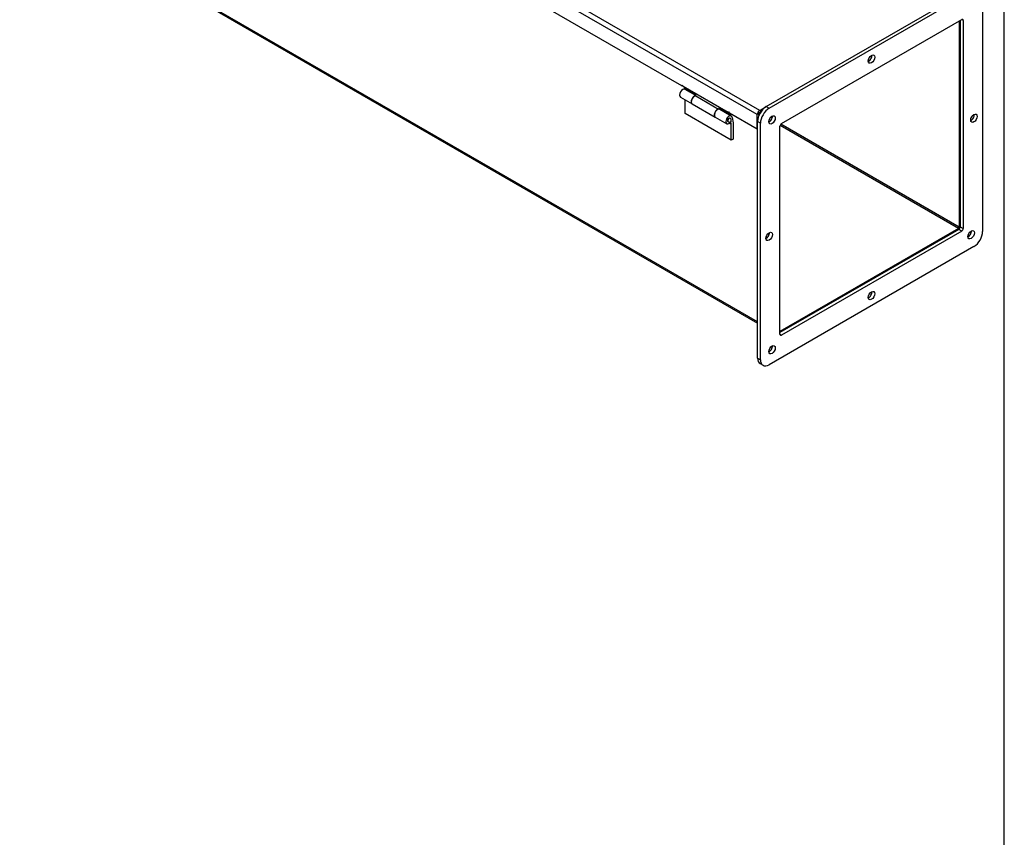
# Model space of a CAD drawing. Header units: inches. Extents: x 1 to 150, y -1 to 99.
# Tile 7 of 9: x 120 to 150, y 24 to 49. Entities that reach past the tile are written whole.
import ezdxf

# ---------------------------------------------------------------- set-up
doc = ezdxf.new("R2010")
doc.units = ezdxf.units.IN
doc.header["$MEASUREMENT"] = 0
for name, color, linetype in [('COM70666-3', 7, 'Continuous'), ('COM70693-17', 7, 'Continuous'), ('COM70694-17', 7, 'Continuous'), ('Default', 7, 'Continuous'), ('GSK11095', 7, 'Continuous'), ('HNG86641-1', 7, 'Continuous'), ('HNG86641-2', 7, 'Continuous'), ('HNG86641-3', 7, 'Continuous')]:
    doc.layers.add(name, color=color, linetype=linetype)

# ---------------------------------------------------------------- blocks, each defined once
blk = doc.blocks.new('SE6')
at = {"layer": 'COM70666-3', "color": 7, "linetype": 'Continuous'}
for p, q in [((142.3709758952, 46.7138808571), (148.6465485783, 50.3370844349)), ((142.4593642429, 46.6628498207), (148.7349369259, 50.2860533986)), ((149.0001019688, 50.1329602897), (149.0001019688, 42.886553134)), ((142.8351914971, 46.19071067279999), (148.3591096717, 49.3799463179)), ((148.3149154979, 49.35443079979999), (148.3149154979, 43.0269905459)), ((148.4033038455, 49.35443079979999), (148.3591096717, 49.3799463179)), ((148.4033038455, 49.35443079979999), (148.4033038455, 42.9759595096)), ((142.3709758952, 46.7138808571), (142.4593642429, 46.6628498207)), ((142.1058108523, 39.0081943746), (142.1058108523, 46.2546015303)), ((142.1941991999, 46.203570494), (142.1058108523, 46.2546015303)), ((142.1941991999, 38.9571633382), (142.1941991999, 46.203570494)), ((142.7909973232, 39.7356928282), (142.7909973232, 46.11416411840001)), ((148.2707213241, 42.9504439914), (142.7909973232, 39.7867238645)), ((148.3591096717, 42.8994129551), (142.8351914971, 39.71017731)), ((148.3591096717, 42.8994129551), (148.2707213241, 42.9504439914)), ((148.3149154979, 43.0269905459), (148.4033038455, 42.9759595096)), ((148.7349369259, 42.4272738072), (142.4593642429, 38.8040702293)), ((142.7909973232, 39.7356928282), (142.8351914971, 39.71017731)), ((142.1058108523, 39.0081943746), (142.1941991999, 38.9571633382)), ((142.1834758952, 38.8365279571), (142.2718642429, 38.7854969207))]:
    blk.add_line(p, q, dxfattribs=at)
for centre, major_axis, start_param, end_param in [((148.3591096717, 49.3289152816), (-0.03125000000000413, -0.05412658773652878), 2.356194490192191, 3.926990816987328), ((145.5087622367, 48.2192964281), (-0.07024999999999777, -0.1216765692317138), 0.6803929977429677, 2.461199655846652), ((142.3709758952, 46.4076946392), (-0.1875000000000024, -0.3247595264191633), 3.926990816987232, 5.497787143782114), ((142.4593642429, 46.3566636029), (0.1875000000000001, 0.3247595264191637), 0.7853981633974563, 2.356194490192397), ((148.6465485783, 46.4076946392), (-0.0702500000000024, -0.1216765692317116), 0.680392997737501, 2.461199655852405), ((142.4593642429, 46.3566636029), (-0.07025000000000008, -0.1216765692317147), 0.6803929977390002, 2.461199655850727), ((142.8351914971, 46.1396796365), (-0.03124999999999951, -0.05412658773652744), 3.926990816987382, 5.497787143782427), ((142.3709758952, 42.7844910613), (-0.07025000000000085, -0.1216765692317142), 0.6803929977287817, 2.46119965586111), ((148.2707213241, 43.0014750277), (-0.03125000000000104, -0.05412658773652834), 0.7853981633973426, 2.356194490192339), ((148.3591096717, 42.9504439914), (0.03125000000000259, 0.05412658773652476), 3.926990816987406, 5.497787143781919), ((148.5581602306, 42.8355220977), (-0.0702499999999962, -0.1216765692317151), 0.6803929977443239, 2.461199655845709), ((148.7349369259, 42.733460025), (-0.1875000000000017, -0.3247595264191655), 0.7853981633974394, 2.356194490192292), ((145.5087622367, 40.9728892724), (-0.07024999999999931, -0.1216765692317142), 0.6803929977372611, 2.461199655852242), ((142.8351914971, 39.7612083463), (0.03124999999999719, 0.05412658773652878), 2.35619449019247, 3.926990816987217), ((142.4593642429, 39.3143805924), (-0.07024999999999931, -0.1216765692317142), 0.6803929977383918, 2.461199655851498), ((142.3709758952, 39.1612874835), (0.1875000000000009, 0.3247595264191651), 2.35619449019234, 3.141592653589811), ((142.4593642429, 39.1102564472), (0.1874999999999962, 0.3247595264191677), 2.356194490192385, 3.926990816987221)]:
    blk.add_ellipse(centre, major_axis=major_axis, ratio=0.5773502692, start_param=start_param, end_param=end_param, dxfattribs=at)
for centre, major_axis in [((145.5971505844, 48.16826539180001), (-0.07024999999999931, -0.1216765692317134)), ((148.7349369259, 46.3566636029), (-0.07024999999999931, -0.1216765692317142)), ((142.5477525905, 46.3056325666), (-0.07025000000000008, -0.1216765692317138)), ((142.4593642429, 42.733460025), (-0.07025000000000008, -0.1216765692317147)), ((148.6465485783, 42.7844910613), (-0.07024999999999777, -0.1216765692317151)), ((145.5971505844, 40.9218582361), (-0.07024999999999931, -0.1216765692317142)), ((142.5477525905, 39.2633495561), (-0.07024999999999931, -0.1216765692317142))]:
    blk.add_ellipse(centre, major_axis=major_axis, ratio=0.5773502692, dxfattribs=at)
at = {"layer": 'COM70693-17', "color": 7, "linetype": 'Continuous'}
for p, q in [((142.1058108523, 40.1165884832), (100.4307049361, 64.1777221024)), ((100.4530724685, 64.1282821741), (142.1058108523, 40.0800624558)), ((148.2862776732, 49.337896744), (148.2862776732, 43.02147919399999)), ((142.4798554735, 46.2562431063), (142.4505402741, 46.2731682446)), ((142.5564519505, 46.3883833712), (142.5266788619, 46.4055728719)), ((148.2862776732, 43.02147919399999), (142.8191239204, 46.17794188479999)), ((148.2608218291, 42.9773883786), (142.7938257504, 46.1337600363)), ((148.2608218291, 42.9773883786), (142.7909973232, 39.8193837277))]:
    blk.add_line(p, q, dxfattribs=at)
blk.add_ellipse((148.2608218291, 43.0067822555), major_axis=(0.01800000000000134, 0.03117691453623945), ratio=0.5773502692, start_param=3.926990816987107, end_param=5.497787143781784, dxfattribs=at)
at = {"layer": 'COM70694-17', "color": 7, "linetype": 'Continuous'}
for p, q in [((142.0952042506, 46.466482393), (100.7520849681, 70.33594343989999)), ((142.1715717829, 46.5987548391), (100.8284525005, 70.46821588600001)), ((139.7872077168, 47.3515646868), (128.5159256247, 53.8590424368)), ((139.7872077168, 47.3515646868), (139.8084209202, 47.36381213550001)), ((141.2014212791, 46.5350681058), (139.8296341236, 47.3270697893)), ((141.2014212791, 46.5350681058), (141.2226344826, 46.5473155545)), ((142.0952042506, 46.0190422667), (141.243847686, 46.5105732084)), ((142.0952042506, 46.0190422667), (142.0952042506, 46.466482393)), ((142.1461159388, 46.4401492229), (142.1461159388, 46.49587626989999)), ((142.1715717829, 46.5987548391), (142.3709758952, 46.7138808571)), ((142.1715717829, 46.5399670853), (142.2147452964, 46.564893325)), ((142.1058108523, 46.025165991), (142.0952042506, 46.0190422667))]:
    blk.add_line(p, q, dxfattribs=at)
for centre, major_axis, start_param, end_param in [((139.8084209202, 47.339317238), (0.01500000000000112, -0.02598076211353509), 0.7853981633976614, 3.926990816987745), ((141.2226344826, 46.5228206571), (0.01499999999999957, -0.02598076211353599), 0.7853981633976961, 3.926990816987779), ((142.1715717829, 46.5105732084), (-0.05400000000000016, -0.09353074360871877), 3.926990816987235, 5.497787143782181), ((142.1715717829, 46.5105732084), (-0.01800000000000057, -0.03117691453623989), 3.926990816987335, 5.497787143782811)]:
    blk.add_ellipse(centre, major_axis=major_axis, ratio=0.5773502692, start_param=start_param, end_param=end_param, dxfattribs=at)
at = {"layer": 'GSK11095', "color": 7, "linetype": 'Continuous'}
for p, q in [((142.2147452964, 46.564893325), (142.1461159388, 46.5252701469)), ((142.1461159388, 46.5252701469), (142.1461159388, 46.4401492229))]:
    blk.add_line(p, q, dxfattribs=at)
at = {"layer": 'HNG86641-1', "color": 7, "linetype": 'Continuous'}
for p, q in [((139.8593326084, 47.3099233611), (139.8593326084, 47.2788964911)), ((140.2157144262, 47.0731393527), (139.8593326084, 47.2788964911)), ((140.2157144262, 47.0402376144), (140.2157144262, 47.0731393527)), ((140.1027702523, 46.7979058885), (140.8042201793, 46.39292358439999)), ((140.2119226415, 47.04242680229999), (140.9133725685, 46.6374444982)), ((140.9120910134, 46.6334654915), (140.9133725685, 46.6374444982)), ((141.2735461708, 46.4623999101), (140.9171643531, 46.66815704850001)), ((140.9171643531, 46.66815704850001), (140.9171643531, 46.63405841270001)), ((140.9701973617, 46.6146392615), (140.9701973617, 46.6375384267)), ((141.2735461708, 46.4934267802), (141.2735461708, 46.4623999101)), ((141.3004162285, 46.4779133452), (141.2735461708, 46.4623999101))]:
    blk.add_line(p, q, dxfattribs=at)
for centre, major_axis, start_param, end_param in [((140.1715202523, 46.9169843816), (0.06874999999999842, 0.1190784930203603), 0.3568549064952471, 3.141592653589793), ((140.8729701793, 46.5120020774), (0.0687499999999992, 0.1190784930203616), 0.3568549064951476, 3.182817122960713)]:
    blk.add_ellipse(centre, major_axis=major_axis, ratio=0.5773502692, start_param=start_param, end_param=end_param, dxfattribs=at)
at = {"layer": 'HNG86641-2', "color": 7, "linetype": 'Continuous'}
for p, q in [((140.2157144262, 47.0502401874), (139.8838884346, 47.241820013)), ((139.7463884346, 47.00366302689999), (140.0971133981, 46.8011718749)), ((139.8872633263, 46.5005711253), (139.8872633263, 46.9223288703)), ((141.3014768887, 45.6840745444), (139.8872633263, 46.5005711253)), ((141.298101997, 46.425323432), (140.9473770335, 46.6278145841)), ((140.8098770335, 46.3896575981), (141.160601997, 46.18716644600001)), ((141.3014768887, 46.1793439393), (141.2504298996, 46.2088159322)), ((141.2817236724, 46.2562960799), (141.2880025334, 46.25056549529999)), ((141.3014768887, 46.1793439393), (141.2868078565, 46.2618654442)), ((141.3014768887, 45.6840745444), (141.3014768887, 46.1793439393)), ((141.324937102, 46.3819773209), (141.3545098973, 46.2156138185)), ((141.3545098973, 46.2156138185), (141.3545098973, 45.7146931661)), ((141.3545098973, 45.7146931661), (141.3014768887, 45.6840745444))]:
    blk.add_line(p, q, dxfattribs=at)
for centre, major_axis, start_param, end_param in [((139.8151384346, 47.12274152), (0.0687499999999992, 0.1190784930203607), 7.5e-15, 3.141592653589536), ((140.1658633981, 46.9202503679), (0.06874999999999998, 0.1190784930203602), 0.2470397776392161, 3.182711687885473), ((140.8786270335, 46.5087360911), (0.06875000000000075, 0.1190784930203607), -2.407e-13, 3.141592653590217), ((141.229351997, 46.306244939), (0.06874999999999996, 0.1190784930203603), -0.6013501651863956, 4.574537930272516), ((141.229351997, 46.306244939), (0.0312499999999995, 0.05412658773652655), -1.62e-14, 3.141592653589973)]:
    blk.add_ellipse(centre, major_axis=major_axis, ratio=0.5773502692, start_param=start_param, end_param=end_param, dxfattribs=at)
at = {"layer": 'HNG86641-3', "color": 7, "linetype": 'Continuous'}
for p, q in [((141.198101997, 46.2521183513), (141.2069408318, 46.24701524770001)), ((141.2694408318, 46.35526842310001), (141.260601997, 46.3603715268))]:
    blk.add_line(p, q, dxfattribs=at)
blk.add_arc((141.2381908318, 46.3011418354), 0.0625000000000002, 240, 59.99999999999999, dxfattribs=at)
blk.add_ellipse((141.2381908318, 46.3011418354), major_axis=(-0.03125000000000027, -0.05412658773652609), ratio=0.5773502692, start_param=3.141592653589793, end_param=6.283185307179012, dxfattribs=at)
blk = doc.blocks.new('BORDER')
at = {"layer": 'Default', "color": 7, "linetype": 'Continuous'}
blk.add_line((0, 0), (0, 27.86), dxfattribs=at)

msp = doc.modelspace()

# ---------------------------------------------------------------- block references
at = {"layer": 'Default', "color": 7, "xscale": 3.56, "yscale": 3.56, "zscale": 3.56}
msp.add_blockref('BORDER', (149.664085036, 0.3113613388), dxfattribs=at)
at = {"layer": 'Default'}
msp.add_blockref('SE6', (0, 0), dxfattribs=at)

doc.saveas('drawing.dxf')
